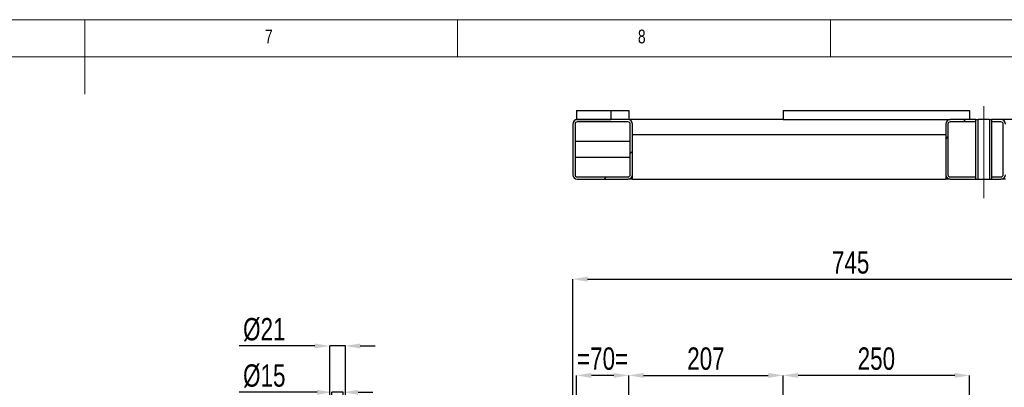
# Model space of a CAD drawing. Header units: millimetres. Extents: x 5 to 3649, y 4 to 418.
# Tile 49 of 105: x 1507 to 1639, y 365 to 414. Entities that reach past the tile are written whole.
import ezdxf

# ---------------------------------------------------------------- set-up
doc = ezdxf.new("R2010")
doc.units = ezdxf.units.MM
doc.header["$PDSIZE"] = -1
doc.linetypes.add('CENTERX2', pattern=[20.32, 12.7, -2.54, 2.54, -2.54])
for name, color, linetype in [('COTES', 1, 'Continuous'), ('NOTES', 6, 'Continuous'), ('TRAIT-FINS', 9, 'Continuous'), ('TRAIT-MIXTES', 3, 'CENTERX2')]:
    doc.layers.add(name, color=color, linetype=linetype)
doc.layers.add('TRAIT-FORT', color=4, linetype='Continuous', lineweight=25)
doc.styles.add('SLDTEXTSTYLE0', font='TXT', dxfattribs={"width": 0.75})
doc.dimstyles.new('SLDDIMSTYLE0', dxfattribs={"dimtxt": 3, "dimasz": 2, "dimexe": 0, "dimexo": 0.0625, "dimgap": 0.75, "dimtad": 1, "dimdec": 0, "dimlfac": 10, "dimrnd": 1e-09, "dimzin": 12, "dimdsep": 46, "dimtxsty": 'SLDTEXTSTYLE0', "dimsah": 1, "dimcen": 0.09, "dimadec": 0, "dimazin": 3, "dimtfac": 1, "dimtdec": 0, "dimtofl": 0, "dimtmove": 0, "dimatfit": 3, "dimfxl": 1, "dimfrac": 2, "dimtolj": 1, "dimtzin": 12, "dimarcsym": 0})
doc.dimstyles.new('SLDDIMSTYLE1', dxfattribs={"dimtxt": 3, "dimasz": 2, "dimexe": 0, "dimexo": 0.0625, "dimgap": 0.75, "dimtad": 1, "dimdec": 0, "dimlfac": 10, "dimrnd": 1e-09, "dimzin": 12, "dimdsep": 46, "dimtxsty": 'SLDTEXTSTYLE0', "dimsah": 1, "dimcen": 0.09, "dimadec": 0, "dimazin": 3, "dimtfac": 1, "dimtdec": 0, "dimtmove": 0, "dimatfit": 0, "dimfxl": 1, "dimfrac": 2, "dimtolj": 1, "dimtzin": 12, "dimarcsym": 0})
pattern_1 = [(45, (1219.1, -0.623), (-13.4704, 13.4704), []), (45, (1223.59, -0.623), (-13.4704, 13.4704), []), (45, (1228.08, -0.623), (-13.4704, 13.4704), []), (45, (1232.57, -0.623), (-13.4704, 13.4704), [])]

# ---------------------------------------------------------------- blocks, each defined once
blk = doc.blocks.new('*D2095')
at = {"layer": 'COTES', "color": 0, "lineweight": -2, "transparency": 16777216}
for p, q in [((1547.25, 364.38), (1536.8, 364.38)), ((1549.25, 355.97), (1549.25, 364.38)), ((1550.75, 364.38), (1549.25, 364.38)), ((1550.75, 355.97), (1550.75, 364.38)), ((1552.75, 364.38), (1554.75, 364.38))]:
    blk.add_line(p, q, dxfattribs=at)
at = {"layer": 'COTES', "color": 0, "transparency": 16777216}
for points in [[(1547.25, 364.71), (1547.25, 364.04), (1549.25, 364.38)], [(1552.75, 364.71), (1552.75, 364.04), (1550.75, 364.38)]]:
    blk.add_solid(points, dxfattribs=at)
at = {"layer": 'Defpoints', "color": 0, "transparency": 16777216}
for p in [(1550.75, 364.38), (1549.25, 355.91), (1550.75, 355.91)]:
    blk.add_point(p, dxfattribs=at)
at = {"layer": 'COTES', "color": 0, "transparency": 16777216, "insert": (1540.18, 368.13), "char_height": 3, "attachment_point": 2, "style": 'SLDTEXTSTYLE0'}
blk.add_mtext('\\A1;%%c15', dxfattribs=at)
blk = doc.blocks.new('*D2096')
at = {"layer": 'COTES', "color": 0, "lineweight": -2, "transparency": 16777216}
for p, q in [((1546.95, 370.6), (1536.8, 370.6)), ((1548.95, 355.97), (1548.95, 370.6)), ((1551.05, 370.6), (1548.95, 370.6)), ((1551.05, 355.97), (1551.05, 370.6)), ((1553.05, 370.6), (1555.05, 370.6))]:
    blk.add_line(p, q, dxfattribs=at)
at = {"layer": 'COTES', "color": 0, "transparency": 16777216}
for points in [[(1546.95, 370.93), (1546.95, 370.26), (1548.95, 370.6)], [(1553.05, 370.93), (1553.05, 370.26), (1551.05, 370.6)]]:
    blk.add_solid(points, dxfattribs=at)
at = {"layer": 'Defpoints', "color": 0, "transparency": 16777216}
for p in [(1551.05, 370.6), (1548.95, 355.91), (1551.05, 355.91)]:
    blk.add_point(p, dxfattribs=at)
at = {"layer": 'COTES', "color": 0, "transparency": 16777216, "insert": (1540.18, 374.35), "char_height": 3, "attachment_point": 2, "style": 'SLDTEXTSTYLE0'}
blk.add_mtext('\\A1;%%c21', dxfattribs=at)
blk = doc.blocks.new('*D2101')
at = {"layer": 'COTES', "color": 0, "lineweight": -2, "transparency": 16777216}
for p, q in [((1582.03, 359.47), (1582.03, 366.65)), ((1587.03, 366.65), (1584.03, 366.65)), ((1589.03, 359.47), (1589.03, 366.65))]:
    blk.add_line(p, q, dxfattribs=at)
at = {"layer": 'COTES', "color": 0, "transparency": 16777216}
for points in [[(1584.03, 366.98), (1584.03, 366.31), (1582.03, 366.65)], [(1587.03, 366.98), (1587.03, 366.31), (1589.03, 366.65)]]:
    blk.add_solid(points, dxfattribs=at)
at = {"layer": 'Defpoints', "color": 0, "transparency": 16777216}
for p in [(1582.03, 366.65), (1582.03, 359.41), (1589.03, 359.41)]:
    blk.add_point(p, dxfattribs=at)
at = {"layer": 'COTES', "color": 0, "transparency": 16777216, "insert": (1585.53, 370.4), "char_height": 3, "attachment_point": 2, "style": 'SLDTEXTSTYLE0'}
blk.add_mtext('\\A1;=70=', dxfattribs=at)
blk = doc.blocks.new('*D2102')
at = {"layer": 'COTES', "color": 0, "lineweight": -2, "transparency": 16777216}
for p, q in [((1609.73, 355.97), (1609.73, 366.65)), ((1632.73, 366.65), (1611.73, 366.65)), ((1634.73, 355.97), (1634.73, 366.65))]:
    blk.add_line(p, q, dxfattribs=at)
at = {"layer": 'COTES', "color": 0, "transparency": 16777216}
for points in [[(1611.73, 366.98), (1611.73, 366.31), (1609.73, 366.65)], [(1632.73, 366.98), (1632.73, 366.31), (1634.73, 366.65)]]:
    blk.add_solid(points, dxfattribs=at)
at = {"layer": 'Defpoints', "color": 0, "transparency": 16777216}
for p in [(1609.73, 366.65), (1609.73, 355.91), (1634.73, 355.91)]:
    blk.add_point(p, dxfattribs=at)
at = {"layer": 'COTES', "color": 0, "transparency": 16777216, "insert": (1622.23, 370.4), "char_height": 3, "attachment_point": 2, "style": 'SLDTEXTSTYLE0'}
blk.add_mtext('\\A1;250', dxfattribs=at)
blk = doc.blocks.new('*D2105')
at = {"layer": 'COTES', "color": 0, "lineweight": -2, "transparency": 16777216}
for p, q in [((1589.03, 359.47), (1589.03, 366.65)), ((1591.03, 366.65), (1607.73, 366.65)), ((1609.73, 355.97), (1609.73, 366.65))]:
    blk.add_line(p, q, dxfattribs=at)
at = {"layer": 'COTES', "color": 0, "transparency": 16777216}
for points in [[(1591.03, 366.98), (1591.03, 366.31), (1589.03, 366.65)], [(1607.73, 366.98), (1607.73, 366.31), (1609.73, 366.65)]]:
    blk.add_solid(points, dxfattribs=at)
at = {"layer": 'Defpoints', "color": 0, "transparency": 16777216}
for p in [(1609.73, 366.65), (1589.03, 359.41), (1609.73, 355.91)]:
    blk.add_point(p, dxfattribs=at)
at = {"layer": 'COTES', "color": 0, "transparency": 16777216, "insert": (1599.38, 370.4), "char_height": 3, "attachment_point": 2, "style": 'SLDTEXTSTYLE0'}
blk.add_mtext('\\A1;207', dxfattribs=at)
blk = doc.blocks.new('*D2109')
at = {"layer": 'COTES', "color": 0, "lineweight": -2, "transparency": 16777216}
for p, q in [((1581.53, 355.97), (1581.53, 379.56)), ((1583.53, 379.56), (1654.03, 379.56)), ((1656.03, 355.47), (1656.03, 379.56))]:
    blk.add_line(p, q, dxfattribs=at)
at = {"layer": 'COTES', "color": 0, "transparency": 16777216}
for points in [[(1583.53, 379.89), (1583.53, 379.22), (1581.53, 379.56)], [(1654.03, 379.89), (1654.03, 379.22), (1656.03, 379.56)]]:
    blk.add_solid(points, dxfattribs=at)
at = {"layer": 'Defpoints', "color": 0, "transparency": 16777216}
for p in [(1656.03, 379.56), (1581.53, 355.91), (1656.03, 355.41)]:
    blk.add_point(p, dxfattribs=at)
at = {"layer": 'COTES', "color": 0, "transparency": 16777216, "insert": (1618.78, 383.31), "char_height": 3, "attachment_point": 2, "style": 'SLDTEXTSTYLE0'}
blk.add_mtext('\\A1;745', dxfattribs=at)

msp = doc.modelspace()

# ---------------------------------------------------------------- hatches: boundary and pattern name
at = {"layer": 'TRAIT-FINS'}
h = msp.add_hatch(dxfattribs=at)
h.set_pattern_fill('DIN 201 ACIER ET FONTE', color=256, style=0, pattern_type=2)
h.set_pattern_definition(pattern_1)
h.paths.add_polyline_path([(1586.633451, 402.168401), (1582.033451, 402.168401), (1582.033451, 400.968401), (1586.633451, 400.968401)], flags=0)
h = msp.add_hatch(dxfattribs=at)
h.set_pattern_fill('DIN 201 ACIER ET FONTE', color=256, style=0, pattern_type=2)
h.set_pattern_definition(pattern_1)
edge = h.paths.add_edge_path(flags=0)
edge.add_line((1581.533451, 400.368401), (1581.533451, 393.568401))
edge.add_arc((1582.133451, 393.568401), 0.6, 180, 270)
edge.add_line((1582.133451, 392.968401), (1588.933451, 392.968401))
edge.add_arc((1588.933451, 393.568401), 0.6, 270, 360)
edge.add_line((1589.533451, 393.568401), (1589.533451, 400.368401))
edge.add_arc((1588.933451, 400.368401), 0.6, 0, 90)
edge.add_line((1588.933451, 400.968401), (1582.133451, 400.968401))
edge.add_arc((1582.133451, 400.368401), 0.6, 90, 180)
edge = h.paths.add_edge_path(flags=0)
edge.add_arc((1582.133451, 393.568401), 0.3, 180, 270, ccw=False)
edge.add_line((1581.833451, 393.568401), (1581.833451, 400.368401))
edge.add_arc((1582.133451, 400.368401), 0.3, 90, 180, ccw=False)
edge.add_line((1582.133451, 400.668401), (1588.933451, 400.668401))
edge.add_arc((1588.933451, 400.368401), 0.3, 0, 90, ccw=False)
edge.add_line((1589.233451, 400.368401), (1589.233451, 393.568401))
edge.add_arc((1588.933451, 393.568401), 0.3, 270, 360, ccw=False)
edge.add_line((1588.933451, 393.268401), (1582.133451, 393.268401))
h = msp.add_hatch(dxfattribs=at)
h.set_pattern_fill('DIN 201 ACIER ET FONTE', color=256, style=0, pattern_type=2)
h.set_pattern_definition(pattern_1)
edge = h.paths.add_edge_path(flags=0)
edge.add_line((1635.583477, 400.968401), (1632.133451, 400.968401))
edge.add_arc((1632.133451, 400.368401), 0.6, 90, 180)
edge.add_line((1631.533451, 400.368401), (1631.533451, 393.568401))
edge.add_arc((1632.133451, 393.568401), 0.6, 180, 270)
edge.add_line((1632.133451, 392.968401), (1635.583477, 392.968401))
edge.add_line((1635.583477, 392.968401), (1635.583477, 393.268401))
edge.add_line((1635.583477, 393.268401), (1632.133451, 393.268401))
edge.add_arc((1632.133451, 393.568401), 0.3, 180, 270, ccw=False)
edge.add_line((1631.833451, 393.568401), (1631.833451, 400.368401))
edge.add_arc((1632.133451, 400.368401), 0.3, 90, 180, ccw=False)
edge.add_line((1632.133451, 400.668401), (1635.583477, 400.668401))
edge.add_line((1635.583477, 400.668401), (1635.583477, 400.968401))
h = msp.add_hatch(dxfattribs=at)
h.set_pattern_fill('DIN 201 ACIER ET FONTE', color=256, style=0, pattern_type=2)
h.set_pattern_definition(pattern_1)
h.paths.add_polyline_path([(1635.583477, 400.968401), (1635.583477, 392.968401), (1635.883477, 392.968401), (1635.883477, 400.968401)], flags=0)
h = msp.add_hatch(dxfattribs=at)
h.set_pattern_fill('DIN 201 ACIER ET FONTE', color=256, style=0, pattern_type=2)
h.set_pattern_definition(pattern_1)
h.paths.add_polyline_path([(1637.683477, 392.968401), (1637.683477, 400.968401), (1637.383477, 400.968401), (1637.383477, 392.968401)], flags=0)
h = msp.add_hatch(dxfattribs=at)
h.set_pattern_fill('DIN 201 ACIER ET FONTE', color=256, style=0, pattern_type=2)
h.set_pattern_definition(pattern_1)
edge = h.paths.add_edge_path(flags=0)
edge.add_arc((1638.933451, 393.568401), 0.3, 270, 360, ccw=False)
edge.add_line((1638.933451, 393.268401), (1637.683477, 393.268401))
edge.add_line((1637.683477, 393.268401), (1637.683477, 392.968401))
edge.add_line((1637.683477, 392.968401), (1638.933451, 392.968401))
edge.add_arc((1638.933451, 393.568401), 0.6, 270, 360)
edge.add_line((1639.533451, 393.568401), (1639.533451, 400.368401))
edge.add_arc((1638.933451, 400.368401), 0.6, 0, 90)
edge.add_line((1638.933451, 400.968401), (1637.683477, 400.968401))
edge.add_line((1637.683477, 400.968401), (1637.683477, 400.668401))
edge.add_line((1637.683477, 400.668401), (1638.933451, 400.668401))
edge.add_arc((1638.933451, 400.368401), 0.3, 0, 90, ccw=False)
edge.add_line((1639.233451, 400.368401), (1639.233451, 393.568401))

# ---------------------------------------------------------------- linework, layer by layer
at = {"lineweight": 18}
for p, q in [((1808.100449, 414.377231), (1224.100449, 414.377231)), ((1516.100449, 414.377231), (1516.100449, 404.377231)), ((1566.100449, 409.377231), (1566.100449, 414.377231)), ((1616.100449, 414.377231), (1616.100449, 409.377231)), ((1803.100449, 409.377231), (1229.100449, 409.377231))]:
    msp.add_line(p, q, dxfattribs=at)
at = {"layer": 'TRAIT-FORT', "lineweight": 25}
for p, q in [((1582.033451, 402.168401), (1582.033451, 400.968401)), ((1582.033451, 402.168401), (1586.633451, 402.168401)), ((1586.633451, 402.168401), (1586.633451, 400.968401)), ((1586.633451, 402.168401), (1589.033451, 402.168401)), ((1589.033451, 402.168401), (1589.033451, 400.968401)), ((1609.733451, 402.168401), (1609.733451, 400.968401)), ((1609.733451, 402.168401), (1634.733451, 402.168401)), ((1634.733451, 402.168401), (1634.733451, 400.968401)), ((1581.533451, 400.368401), (1581.533451, 393.568401)), ((1581.833451, 400.368401), (1581.833451, 393.568401)), ((1582.033451, 400.968401), (1586.633451, 400.968401)), ((1588.933451, 400.968401), (1582.133451, 400.968401)), ((1588.933451, 400.668401), (1582.133451, 400.668401)), ((1609.733451, 400.968401), (1589.033451, 400.968401)), ((1589.233451, 393.568401), (1589.233451, 400.368401)), ((1589.533451, 393.568401), (1589.533451, 400.368401)), ((1609.733451, 400.968401), (1632.133451, 400.968401)), ((1631.533451, 400.368401), (1631.533451, 393.568401)), ((1631.833451, 400.368401), (1631.833451, 393.568401)), ((1635.583477, 400.968401), (1632.133451, 400.968401)), ((1635.583477, 400.668401), (1632.133451, 400.668401)), ((1635.583477, 400.668401), (1635.583477, 400.968401)), ((1635.583477, 392.968401), (1635.583477, 400.968401)), ((1635.583477, 400.968401), (1635.883477, 400.968401)), ((1635.883477, 392.968401), (1635.883477, 400.968401)), ((1637.383477, 400.968401), (1635.883477, 400.968401)), ((1637.383477, 400.968401), (1637.383477, 392.968401)), ((1637.383477, 400.968401), (1637.683477, 400.968401)), ((1637.683477, 400.968401), (1637.683477, 400.668401)), ((1638.933451, 400.968401), (1637.683477, 400.968401)), ((1637.683477, 400.968401), (1637.683477, 392.968401)), ((1638.933451, 400.668401), (1637.683477, 400.668401)), ((1656.033451, 400.968401), (1638.933451, 400.968401)), ((1639.233451, 393.568401), (1639.233451, 400.368401)), ((1589.533451, 398.968401), (1631.533451, 398.968401)), ((1589.233451, 398.018401), (1581.833451, 398.018401)), ((1581.833451, 395.918401), (1589.233451, 395.918401)), ((1589.533451, 392.968401), (1589.533451, 393.568401)), ((1631.533451, 393.568401), (1631.533451, 392.968401)), ((1582.133451, 393.268401), (1588.933451, 393.268401)), ((1582.133451, 392.968401), (1588.933451, 392.968401)), ((1589.533451, 392.968401), (1588.933451, 392.968401)), ((1589.533451, 392.968401), (1631.533451, 392.968401)), ((1632.133451, 392.968401), (1631.533451, 392.968401)), ((1632.133451, 393.268401), (1635.583477, 393.268401)), ((1632.133451, 392.968401), (1635.583477, 392.968401)), ((1635.583477, 392.968401), (1635.583477, 393.268401)), ((1635.583477, 392.968401), (1635.883477, 392.968401)), ((1635.883477, 392.968401), (1637.383477, 392.968401)), ((1637.383477, 392.968401), (1637.683477, 392.968401)), ((1637.683477, 393.268401), (1637.683477, 392.968401)), ((1637.683477, 393.268401), (1638.933451, 393.268401)), ((1637.683477, 392.968401), (1638.933451, 392.968401)), ((1639.533451, 392.968401), (1638.933451, 392.968401))]:
    msp.add_line(p, q, dxfattribs=at)
for centre, radius, start, end in [((1582.133451, 400.368401), 0.6, 90, 180), ((1582.133451, 400.368401), 0.3, 90, 180), ((1588.933451, 400.368401), 0.6, 0, 90), ((1588.933451, 400.368401), 0.3, 0, 90), ((1632.133451, 400.368401), 0.6, 90, 180), ((1632.133451, 400.368401), 0.3, 90, 180), ((1638.933451, 400.368401), 0.6, 0, 90), ((1638.933451, 400.368401), 0.3, 0, 90), ((1582.133451, 393.568401), 0.6, 180, 270), ((1582.133451, 393.568401), 0.3, 180, 270), ((1588.933451, 393.568401), 0.3, 270, 0), ((1588.933451, 393.568401), 0.6, 270, 0), ((1632.133451, 393.568401), 0.6, 180, 270), ((1632.133451, 393.568401), 0.3, 180, 270), ((1638.933451, 393.568401), 0.3, 270, 0), ((1638.933451, 393.568401), 0.6, 270, 0)]:
    msp.add_arc(centre, radius, start, end, dxfattribs=at)
at = {"layer": 'TRAIT-MIXTES', "lineweight": 18}
msp.add_line((1636.633477, 402.76837), (1636.633477, 390.433629), dxfattribs=at)

# ---------------------------------------------------------------- texts
at = {"layer": 'NOTES', "char_height": 1.852083, "attachment_point": 1, "style": 'SLDTEXTSTYLE0'}
for s, insert in [('7', (1540.267123, 413.045247)), ('8', (1590.267123, 413.045247))]:
    msp.add_mtext(s, dxfattribs=dict(at, insert=insert))

# ---------------------------------------------------------------- dimensions: what is measured, and where the dimension line sits
at = {"layer": 'COTES'}
for base, p1, p2, picture, middle in [((1656.033451, 379.556576), (1581.533451, 355.911435), (1656.033451, 355.411435), '*D2109', (1618.783451, 379.556576)), ((1609.733451, 366.646091), (1589.033451, 359.411435), (1609.733451, 355.911435), '*D2105', (1599.383451, 366.646091)), ((1609.733451, 366.646091), (1634.733451, 355.911435), (1609.733451, 355.911435), '*D2102', (1622.233451, 366.646091))]:
    dim = msp.add_linear_dim(base=base, p1=p1, p2=p2, dimstyle='SLDDIMSTYLE0', dxfattribs=at)
    dim.commit()
    dim.dimension.update_dxf_attribs({"geometry": picture, "text_midpoint": middle, "dimtype": 160})
for base, p1, p2, text, picture, middle in [((1551.053023, 370.59591), (1548.953023, 355.911435), (1551.053023, 355.911435), '%%c<>', '*D2096', (1540.175993, 370.59591)), ((1582.033451, 366.646091), (1589.033451, 359.411435), (1582.033451, 359.411435), '=<>=', '*D2101', (1585.533451, 366.646091)), ((1550.753023, 364.375651), (1549.253023, 355.911435), (1550.753023, 355.911435), '%%c<>', '*D2095', (1540.175993, 364.375651))]:
    dim = msp.add_linear_dim(base=base, p1=p1, p2=p2, text=text, dimstyle='SLDDIMSTYLE1', dxfattribs=at)
    dim.commit()
    dim.dimension.update_dxf_attribs({"geometry": picture, "text_midpoint": middle, "dimtype": 160})

doc.saveas('drawing.dxf')
